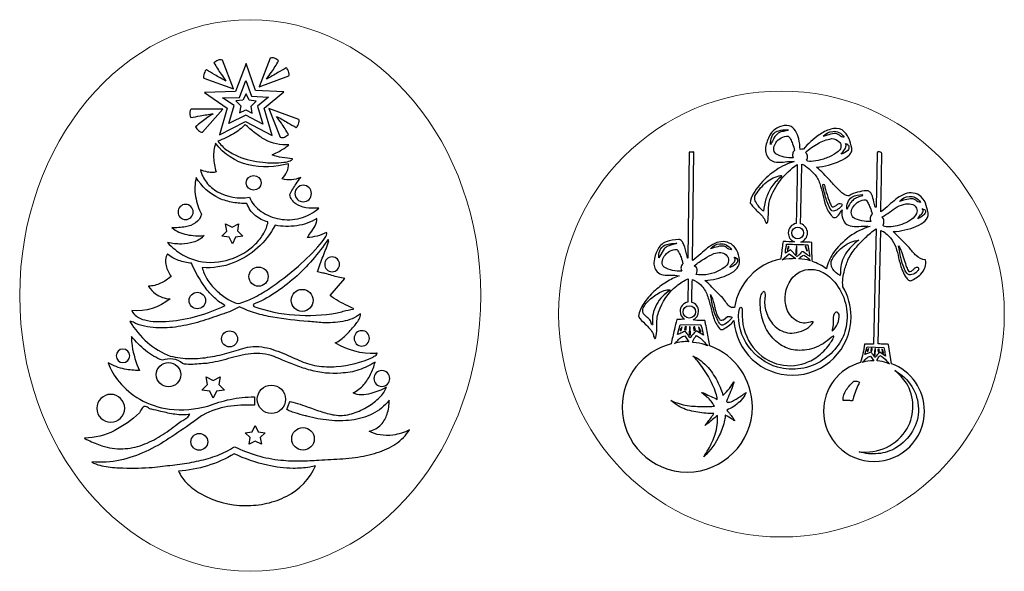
# Model space of a CAD drawing. Header units: inches. Extents: x 3 to 67.1, y 29.5 to 45.9.
# Tile 1 of 3: x 3 to 31.5, y 29.5 to 45.5. Entities that reach past the tile are written whole.
import ezdxf

# ---------------------------------------------------------------- set-up
doc = ezdxf.new("R2010")
doc.units = ezdxf.units.IN
doc.header["$MEASUREMENT"] = 0

msp = doc.modelspace()

# ---------------------------------------------------------------- linework, layer by layer
for points in [[(9.17, 43.457), (8.843, 44.285, 0.215502), (8.719, 44.282, 0.059893), (8.601, 44.21, 0.024888), (8.809, 43.879, 0.006007), (8.949, 43.68, -0.015086), (8.622, 43.865, 0.008477), (8.382, 44.003, 0.290289), (8.35, 43.977, 0.053997), (8.316, 43.905, 0.056861), (8.296, 43.823, 0.211312), (8.306, 43.769)], [(10.695, 44.063, 0.008476), (10.454, 43.924, -0.015091), (10.128, 43.74), (10.128, 43.74, 0.006007), (10.267, 43.938, 0.024889), (10.476, 44.269, 0.059888), (10.358, 44.342, 0.215509), (10.233, 44.345), (9.906, 43.517), (10.771, 43.829, 0.211306), (10.781, 43.883, 0.056861), (10.761, 43.965, 0.053995), (10.727, 44.037, 0.290256)], [(7.931, 42.625, 0.008478), (8.205, 42.672, -0.015093), (8.575, 42.733), (8.575, 42.733, 0.006007), (8.376, 42.595, 0.02489), (8.066, 42.356, 0.059893), (8.152, 42.247, 0.215497), (8.268, 42.202), (8.86, 42.867), (7.94, 42.871, 0.211314), (7.913, 42.823, 0.056862), (7.903, 42.74, 0.053995), (7.91, 42.66, 0.290257)], [(10.52, 42.054, 0.215502), (10.644, 42.057, 0.059893), (10.762, 42.129, 0.024887), (10.554, 42.46, 0.006006), (10.415, 42.658, 0.000097), (10.415, 42.658, -0.015088), (10.741, 42.474, 0.008478), (10.982, 42.335, 0.290255), (11.013, 42.361, 0.053995), (11.047, 42.434, 0.056862), (11.067, 42.515, 0.211313), (11.058, 42.57), (10.193, 42.882)], [(10.773, 41.833, -0.149627), (10.079, 41.985, -0.042174), (9.785, 42.182, -0.017621), (9.504, 42.422, -0.073131), (9.167, 42.152, -0.048834), (8.715, 41.938, 0.078649), (8.972, 41.683, 0.057711), (9.295, 41.503, 0.072967), (10.014, 41.326, 0.057923), (10.625, 41.328, 0.057129), (10.812, 41.372, 0.080542), (10.862, 41.4, 0.238144), (10.879, 41.43, -0.022608), (10.577, 41.463, -0.060779), (10.288, 41.544, 0.039275), (10.6, 41.71, 0.015351), (10.727, 41.793, 0.123783)], [(28.211, 39.135, -0.094857), (28.366, 38.864, -0.030999), (28.449, 38.559, 0.038002), (28.545, 38.221, -0.000159), (28.546, 38.219, 0.03942), (28.637, 38.03, 0.071228), (28.714, 37.93, 0.242091), (28.801, 37.897, 0.097776), (29.093, 38.09, 0.113819), (29.214, 38.286, 0.139861), (29.227, 38.498, -0.16239), (28.96, 38.624, -0.055711), (28.757, 38.855), (28.287, 39.317, 0.084562), (28.962, 39.472, 0.092872), (29.219, 39.635, 0.238582), (29.303, 39.848, -0.000182), (29.3, 39.866, 0.050501), (29.227, 40.144, 0.148388), (29.046, 40.373, 0.255888), (28.577, 40.388, 0.056285), (28.368, 40.256, 0.01657), (28.168, 40.087, -0.025002), (27.937, 39.895), (27.928, 39.903), (27.928, 39.903, 0.003635), (27.961, 41.58, 0.210065), (27.941, 41.611, 0.110108), (27.896, 41.633, 0.527249), (27.823, 41.58), (27.795, 40.04, -0.044848), (27.785, 40.018, 0.782349), (27.77, 40.023, -0.03293), (27.73, 40.18, 0.060438), (27.666, 40.4, 0.115613), (27.608, 40.474, 0.170551), (27.519, 40.502, 0.048414), (27.256, 40.46, 0.07344), (27.017, 40.359, -0.175769), (26.856, 40.403, -0.058929), (26.757, 40.489, 0.013812), (26.744, 40.502, -0.023032), (26.462, 40.795, 0.042041), (26.068, 41.185, 0.08383), (26.755, 41.366, 0.086767), (27.014, 41.534, 0.10129), (27.08, 41.63, 0.160551), (27.087, 41.732, 0.065318), (27.006, 42.023, 0.133111), (26.813, 42.263, 0.18736), (26.48, 42.285, 0.083177), (26.142, 42.119, 0.05719), (25.686, 41.709, 0.07656), (25.592, 41.702), (25.592, 41.702, 0.053271), (25.551, 42.005, 0.078825), (25.459, 42.235, 0.175113), (25.279, 42.385, 0.149601), (24.991, 42.351, 0.13348), (24.739, 42.158, 0.08051), (24.599, 41.803, 0.09328), (24.597, 41.615, 0.132549), (24.68, 41.443, 0.179217), (24.906, 41.331, 0.057632), (25.163, 41.338, -0.057053), (25.416, 41.346, 0.084419), (24.896, 41.103, 0.058952), (24.453, 40.715, -0.001355), (24.416, 40.668, 0.035969), (24.238, 40.421, 0.120862), (24.149, 40.146, 0.077802), (24.352, 39.914, -0.022845), (24.474, 39.794, -0.073593), (24.567, 39.658, 0.072037), (24.598, 39.579, 0.321667), (24.624, 39.562, 0.226911), (24.654, 39.611, 0.045022), (24.675, 39.888, -0.018573), (24.683, 40.072, -0.060484), (24.718, 40.245, -0.088235), (25.023, 40.808, -0.077555), (25.507, 41.261, -0.020701), (25.508, 41.016, -0.001817), (25.499, 40.47, -0.000948), (25.478, 39.553, 0.363106), (25.249, 39.279, 0.311427), (25.428, 39.019, -0.011258), (25.098, 39.036, 0.004869), (25.075, 38.854, -0.016046), (25.028, 38.523, 0.312526), (23.69, 37.122, -0.222263), (23.533, 37.161, -0.074534), (23.429, 37.29, 0.070722), (23.305, 37.442, -0.002832), (23.152, 37.595, 0.011517), (22.835, 37.906, 0.087408), (23.472, 38.052, 0.08514), (23.724, 38.211, 0.187021), (23.837, 38.422, 0.085886), (23.785, 38.715, 0.15617), (23.594, 38.96, 0.252706), (23.119, 38.975, 0.057125), (22.91, 38.844, 0.016942), (22.712, 38.676, -0.026867), (22.479, 38.482), (22.47, 38.49), (22.508, 41.626, -0.011614), (22.456, 41.624, 0.037244), (22.379, 41.618), (22.342, 38.561, -0.035882), (22.337, 38.547, 0.757628), (22.329, 38.547, -0.004497), (22.309, 38.64, 0.043934), (22.225, 38.94, 0.091996), (22.16, 39.046, 0.201174), (22.067, 39.089, 0.078092), (21.708, 39.023, 0.213446), (21.454, 38.779, 0.081466), (21.358, 38.462, 0.08818), (21.367, 38.297, 0.134805), (21.445, 38.157, 0.152145), (21.627, 38.067, 0.047714), (21.835, 38.055, -0.07084), (22.082, 38.034, 0.057389), (21.718, 37.858, 0.04785), (21.355, 37.581, 0.060557), (21.062, 37.238, 0.100835), (20.905, 36.866, 0.061733), (21.102, 36.641, -0.02231), (21.232, 36.506, -0.072245), (21.331, 36.356, 0.085341), (21.373, 36.231, 0.622594), (21.398, 36.227, 0.107862), (21.422, 36.303, 0.033119), (21.438, 36.571, -0.020826), (21.447, 36.786, -0.068503), (21.492, 36.986, -0.145417), (22.014, 37.75, -0.077528), (22.348, 37.95), (22.333, 37.273, 0.361866), (22.113, 37.009, 0.263291), (22.243, 36.779, 0.00727), (22.144, 36.776, -0.01675), (22.015, 36.773, -0.012837), (21.947, 36.479, 0.024731), (21.859, 36.067, 0.34328), (20.435, 34.238, 0.414208), (22.321, 32.352, 0.414208), (24.208, 34.238, 0.313361), (22.979, 36.007, -0.015982), (22.894, 36.425, 0.004574), (22.854, 36.637, 0.054952), (22.827, 36.744, 0.022813), (22.714, 36.745, -0.072743), (22.488, 36.763, 0.299176), (22.65, 37.009, 0.339723), (22.45, 37.268, -0.012889), (22.47, 37.935, -0.056243), (22.718, 37.776, -0.09712), (22.9, 37.473, -0.031801), (23, 37.13, 0.031498), (23.099, 36.786, 0.094999), (23.282, 36.478), (23.352, 36.478, -0.004848), (23.411, 36.517, 0.026379), (23.556, 36.619, 0.087284), (23.673, 36.747, 0.395376), (25.369, 35.157, 0.414208), (27.069, 36.857, 0.135126), (26.832, 37.723, -0.065741), (26.833, 37.96, -0.034021), (26.882, 38.204, -0.043442), (26.998, 38.535, -0.055117), (27.224, 38.87, -0.031629), (27.486, 39.146, -0.030428), (27.793, 39.401), (27.724, 36.06), (27.458, 36.06, -0.044291), (27.345, 35.527, 0.336878), (26.274, 34.119, 0.414208), (27.735, 32.657, 0.414208), (29.197, 34.119, 0.314451), (28.239, 35.491), (28.156, 36.052, 0.005297), (28.042, 36.057, -0.020507), (27.852, 36.069), (27.928, 39.348, -0.125717), (28.082, 39.267, -0.036431)], [(24.923, 42.225, -0.103675), (25.145, 42.264, 0.023011), (25.256, 42.271, -0.122492), (25.187, 42.234, -0.039162), (25.107, 42.221, 0.053499), (25.015, 42.204, 0.157255), (24.938, 42.149, 0.137064), (24.809, 41.973, -0.06937), (24.733, 41.845, -0.095435), (24.77, 42.066, -0.207446)], [(25.432, 41.671, 0.235199), (25.378, 41.572, 0.188904), (25.395, 41.46, -0.146682), (24.885, 41.573, -0.211681), (24.829, 41.725, -0.136768), (24.889, 41.895, -0.252094), (25.25, 42.088, -0.085015), (25.315, 41.997, -0.029873), (25.375, 41.865, -0.059988)], [(26.503, 42.012, -0.208703), (26.728, 41.923, -0.159769), (26.774, 41.821, -0.143451), (26.745, 41.687, -0.098528), (26.503, 41.514, -0.048958), (26.188, 41.399, -0.052149), (25.911, 41.353, -0.065936), (25.821, 41.359, -0.271006), (25.781, 41.387, 0.159815), (25.804, 41.517, 0.177898), (25.75, 41.611, -0.058438), (26.112, 41.873, -0.081338)], [(26.871, 42.051, -0.196153), (26.731, 42.113, 0.216198), (26.579, 42.157, 0.048027), (26.375, 42.111, -0.007137), (26.263, 42.08, -0.196636), (26.541, 42.224, -0.134341), (26.715, 42.194, -0.140544)], [(10.575, 40.846, 0.088409), (10.716, 41.051, 0.124029), (10.758, 41.287, -0.132374), (9.598, 41.252, -0.175844), (8.647, 41.877, 0.087691), (8.591, 41.463, 0.072564), (8.662, 41.05), (8.662, 41.05, -0.116551), (8.557, 41.029, -0.05832), (8.416, 41.044, -0.047764), (8.207, 41.112, 0.111671), (8.382, 40.748, 0.095888), (8.702, 40.475, 0.168319), (9.626, 40.314, 0.138905), (9.972, 39.901, 0.108597), (10.501, 39.685, 0.107404), (11.096, 39.706, 0.12604), (11.638, 40.002), (11.638, 40.002, -0.071466), (11.26, 40.012, -0.108078), (10.976, 40.122, -0.190477), (10.796, 40.39, -0.042863), (10.983, 40.706, -0.010394), (11.115, 40.89, -0.185507)], [(26.912, 41.869, -0.328539), (27.005, 41.794, -0.17832), (26.979, 41.67, -0.114049), (26.783, 41.565, -0.057443), (26.816, 41.61, 0.051331), (26.905, 41.737, 0.093211), (26.928, 41.807, 0.191867)], [(26.541, 38.68, 0.030943), (26.43, 38.471, 0.067091), (26.356, 38.24, 0.06855), (25.947, 38.456, 0.002237), (25.941, 38.6, -0.019489), (25.933, 39.007, 0.002902), (25.687, 39.013, -0.000215), (25.613, 39.015, 0.325307), (25.806, 39.279, 0.332082), (25.606, 39.546, -0.00104), (25.644, 41.276, -0.000021), (25.644, 41.276, -0.106765), (25.699, 41.25, -0.021659), (25.803, 41.178, -0.06612), (26.001, 40.995, -0.096337), (26.163, 40.711, -0.031569), (26.249, 40.392, 0.032659), (26.338, 40.065, 0.098133), (26.509, 39.772, 0.158079), (26.585, 39.723, 0.201455), (26.65, 39.737, 0.097019), (26.754, 39.865, -0.043937), (26.813, 39.947, 0.092648), (26.814, 39.742, 0.139589), (26.903, 39.561, 0.17113), (27.103, 39.476, 0.039692), (27.362, 39.472, -0.040354), (27.625, 39.469, 0.090553), (27.027, 39.173, 0.078861)], [(9.75, 40.517, -0.414206), (9.536, 40.731, -0.414203), (9.75, 40.945, -0.414206), (9.964, 40.731, -0.41421)], [(25.02, 40.886, 0.091545), (24.746, 40.583, 0.062979), (24.602, 40.264, 0.062844), (24.535, 39.909, -0.084006), (24.47, 39.962, -0.037577), (24.373, 40.076, -0.063791), (24.294, 40.215, -0.181213), (24.284, 40.342, -0.095387), (24.573, 40.712, -0.118239), (24.979, 40.933, -0.053695), (25.031, 40.941, -0.221446), (25.055, 40.935, -0.328444), (25.051, 40.916, -0.069036)], [(10.949, 40.422, 0.41421), (11.188, 40.183, 0.41421), (11.426, 40.422, 0.414211), (11.188, 40.661, 0.414211)], [(26.295, 40.66, -0.009132), (26.331, 40.538, 0.01218), (26.42, 40.249, 0.022539), (26.469, 40.119, 0.076118), (26.517, 40.038, 0.136974), (26.603, 40.056, 0.060409), (26.675, 40.107, -0.312046), (26.788, 40.128, -0.273027), (26.81, 40.093, -0.206892), (26.782, 40.042, -0.059173), (26.657, 39.943, -0.188845), (26.509, 39.918, -0.073476), (26.344, 40.271, -0.027927), (26.253, 40.656, -0.430549), (26.265, 40.69, -0.342548)], [(27.093, 40.321, -0.120622), (27.409, 40.391, 0.970696), (27.409, 40.359, 0.019409), (27.256, 40.309, 0.07227), (27.143, 40.247, 0.078375), (27.048, 40.145, 0.037635), (26.95, 39.971, -0.107249), (26.974, 40.166, -0.163252)], [(29.084, 40.164, -0.196153), (28.944, 40.227, 0.216198), (28.792, 40.271, 0.048027), (28.588, 40.225, -0.007137), (28.477, 40.194, -0.196636), (28.754, 40.338, -0.134341), (28.928, 40.307, -0.140544)], [(7.778, 39.668, 0.414204), (7.998, 39.887, 0.414211), (7.778, 40.107, 0.414211), (7.559, 39.887, 0.414204)], [(27.68, 39.822, 0.235192), (27.625, 39.722, 0.188902), (27.643, 39.611, -0.146679), (27.133, 39.723, -0.211681), (27.077, 39.875, -0.136767), (27.137, 40.045, -0.252091), (27.497, 40.238, -0.085014), (27.563, 40.147, -0.029874), (27.622, 40.016, -0.059996)], [(28.658, 40.12, -0.132584), (28.86, 40.101, -0.197057), (28.97, 39.998, -0.203011), (28.967, 39.845, -0.130364), (28.829, 39.676, -0.069638), (28.601, 39.55, -0.046662), (28.344, 39.474, -0.056843), (28.122, 39.454, -0.060269), (28.044, 39.465, -0.151805), (27.998, 39.492, -0.0006), (28.001, 39.504, 0.068111), (28.022, 39.626, 0.191392), (27.975, 39.743, 0.024366), (28.182, 39.881, -0.028737), (28.41, 40.032, -0.093477)], [(29.128, 39.985, -0.072958), (29.197, 39.955, -0.144946), (29.228, 39.919, -0.276324), (29.209, 39.839, -0.072303), (29.119, 39.758, -0.027554), (29.008, 39.69, -0.145574), (29.087, 39.8, 0.099906), (29.154, 39.883, 0.304286)], [(11.579, 39.699, -0.111968), (11, 39.489, -0.078347), (10.37, 39.502, -0.186994), (9.157, 38.415, -0.118655), (8.259, 38.279, 0.089473), (8.398, 37.947, 0.058354), (8.653, 37.63, 0.055337), (8.971, 37.377, 0.079193), (9.301, 37.231, 0.050448), (9.726, 37.393, 0.029983), (10.177, 37.652, 0.036293), (11.047, 38.32, 0.035512), (11.683, 38.958, 0.046431), (11.843, 39.179, 0.080104), (11.871, 39.25, 0.306773), (11.859, 39.289, -0.095047), (11.305, 39.144, -0.023824), (11.398, 39.28, 0.038668), (11.534, 39.488, 0.164187)], [(25.352, 39.279, -0.414211), (25.522, 39.449, -0.414211), (25.692, 39.279, -0.414205), (25.522, 39.108, -0.414205)], [(9.733, 37.208), (9.757, 37.149, 0.069351), (10.935, 36.904, 0.06247), (12.169, 36.965, 0.010559), (12.348, 37.009, -0.027803), (12.642, 37.073), (12.642, 37.094, 0.005686), (12.481, 37.17, -0.015794), (12.214, 37.302, -0.047241), (11.965, 37.467), (12.391, 37.961, -0.045288), (12.022, 38.049, 0.013267), (11.828, 38.104, 0.008614), (11.757, 38.118, -0.043063), (11.6, 38.157, -0.015324), (11.763, 38.602, 0.015324), (11.927, 39.047, -0.301327), (11.919, 39.066, 0.549499), (11.904, 39.085, -0.063653), (10.94, 37.979, -0.037805), (10.357, 37.534, -0.047942)], [(21.665, 38.922, -0.075914), (21.803, 38.964, -0.02272), (21.952, 38.978, 0.006203), (22.023, 38.983, -0.068438), (21.874, 38.933, 0.044424), (21.753, 38.895, 0.127564), (21.65, 38.817), (21.498, 38.557, -0.116502), (21.526, 38.764, -0.186659)], [(23.601, 38.794, -0.196134), (23.461, 38.856, 0.216199), (23.309, 38.9, 0.048028), (23.105, 38.854, -0.007136), (22.993, 38.823, -0.196638), (23.27, 38.967, -0.134342), (23.445, 38.937, -0.140544)], [(25.193, 38.951, 0.000654), (25.304, 38.95, -0.013422), (25.819, 38.937), (25.875, 38.599, -0.034951), (25.787, 38.659, 0.062523), (25.644, 38.747, -0.03815), (25.575, 38.657, -0.113292), (25.496, 38.599), (25.317, 38.794), (25.165, 38.695, -0.081232), (25.179, 38.825, 0.074871)], [(25.256, 38.899), (25.218, 38.785), (25.233, 38.785, 0.069759), (25.262, 38.849, 0.264915)], [(25.499, 38.665), (25.499, 38.899), (25.484, 38.899, 0.047964), (25.469, 38.665)], [(25.802, 38.77, -0.018747), (25.789, 38.808, 0.03595), (25.768, 38.862, 0.14794), (25.735, 38.899), (25.788, 38.756)], [(26.763, 38.17, -0.037217), (26.751, 38.043, -0.114625), (26.54, 38.234, -0.307196), (26.529, 38.533, -0.098004), (26.857, 38.895, -0.140055), (27.291, 39.068, 0.096194), (26.912, 38.677, 0.144277)], [(28.742, 38.163, 0.21597), (28.821, 38.175, 0.061118), (28.885, 38.23, -0.001497), (28.895, 38.24, -0.124873), (28.971, 38.29, -0.28422), (29.019, 38.281, -0.253437), (29.027, 38.233, -0.13241), (28.986, 38.165, -0.128154), (28.833, 38.071, -0.344012), (28.683, 38.118, -0.078578), (28.552, 38.408, -0.024846), (28.481, 38.727, 0.007782), (28.445, 38.908, -0.073812), (28.528, 38.741, -0.012123), (28.61, 38.498, 0.01085), (28.68, 38.289, 0.080009)], [(8.928, 37.178, -0.07114), (8.617, 37.399, -0.04534), (8.345, 37.706, -0.057891), (7.949, 38.402, -0.055214), (7.576, 38.483, -0.09972), (7.251, 38.674, 0.185579), (7.212, 38.334, 0.09704), (7.357, 38.022, -0.07372), (7.053, 37.821, -0.091091), (6.703, 37.733, -0.000127), (6.706, 37.728, 0.07462), (6.908, 37.519, 0.145338), (7.327, 37.368, -0.197377), (6.218, 37.035, 0.152307), (6.355, 36.864, 0.090317), (6.596, 36.758, 0.050897), (6.919, 36.713, 0.032879), (7.299, 36.722, 0.089642)], [(11.811, 38.37, 0.414209), (12.026, 38.155, 0.414209), (12.241, 38.37, 0.414208), (12.026, 38.585, 0.414208)], [(22.197, 38.383, 0.235185), (22.142, 38.284, 0.188906), (22.16, 38.173, -0.146679), (21.65, 38.285, -0.211681), (21.594, 38.437, -0.136766), (21.654, 38.607, -0.252091), (22.015, 38.8, -0.085012), (22.08, 38.709, -0.029872), (22.14, 38.577, -0.059988)], [(23.685, 38.574, -0.423555), (23.78, 38.472, -0.178287), (23.725, 38.379, -0.086546), (23.556, 38.277, -0.143113), (23.636, 38.387, 0.095828), (23.704, 38.469, 0.285921)], [(25.271, 38.671), (25.469, 38.536, 0.027255), (25.075, 38.505)], [(25.889, 38.473, 0.085241), (25.56, 38.528, 0.021007), (25.591, 38.559, -0.03611), (25.643, 38.608, -0.155378), (25.699, 38.634, -0.093418), (25.79, 38.578, -0.091732)], [(9.893, 37.736, -0.414208), (9.614, 38.015, -0.41421), (9.893, 38.293, -0.414208), (10.172, 38.015, -0.414207)], [(26.927, 36.562, -0.106437), (26.693, 36.029, -0.093368), (26.243, 35.596, -0.221044), (24.941, 35.39, -0.166299), (24.097, 35.989, -0.186977), (23.818, 37.001, -0.078988), (23.842, 37.099, -0.254876), (23.876, 37.134, -0.341338), (23.904, 37.102, -0.08251), (23.912, 36.997, 0.159991), (24.164, 36.058, 0.174808), (24.907, 35.491, 0.162509), (25.743, 35.511, 0.081132), (26.137, 35.731, 0.076566), (26.477, 36.101, 0.030461), (26.554, 36.228, 0.080622), (26.571, 36.274, 0.40808), (26.564, 36.292, 0.179388), (26.536, 36.284, 0.052935), (26.494, 36.251, -0.105198), (25.99, 35.945, -0.114744), (25.445, 35.886, -0.113299), (25.02, 36.042, -0.100806), (24.689, 36.372, -0.088763), (24.486, 36.84, -0.080679), (24.444, 37.412, -0.064556), (24.498, 37.55, -0.085602), (24.523, 37.581, -0.228511), (24.545, 37.588, -0.218847), (24.562, 37.573, -0.082582), (24.574, 37.535, -0.066106), (24.573, 37.398, 0.12249), (24.607, 37, 0.111274), (24.832, 36.608, 0.164522), (25.228, 36.388, 0.091378), (25.483, 36.392, 0.077245), (25.773, 36.501, 0.112448), (25.977, 36.691, 0.212757), (25.934, 36.707, 0.088509), (25.887, 36.697, -0.227058), (25.507, 36.725, -0.183282), (25.205, 37.083, -0.244192), (25.332, 37.929, -0.249553), (25.907, 38.225, -0.118013), (26.258, 38.133, -0.100663), (26.596, 37.85, -0.225945)], [(8.118, 37.56, -0.414206), (8.357, 37.322, -0.414207), (8.118, 37.083, -0.414209), (7.879, 37.322, -0.414207)], [(11.476, 37.325, -0.41421), (11.158, 37.007, -0.414206), (10.84, 37.325, -0.414204), (11.158, 37.643, -0.414208)], [(21.317, 36.653, -0.132763), (21.316, 36.618, -0.537032), (21.303, 36.615, -0.183806), (21.275, 36.669, -0.002163), (21.273, 36.676, 0.139023), (21.255, 36.729, 0.083533), (21.15, 36.841, -0.039225), (21.067, 36.92, -0.171983), (21.029, 37.007, -0.117552), (21.06, 37.138, -0.070799), (21.149, 37.266, -0.061987), (21.448, 37.51, -0.112749), (21.73, 37.629, -0.112277), (21.825, 37.625, 0.121217), (21.428, 37.206, 0.1563)], [(23.251, 36.667, -0.073818), (23.102, 37.001, -0.023924), (23.019, 37.363, 0.003025), (22.993, 37.495, -0.059333), (23.063, 37.333, -0.019229), (23.108, 37.16, 0.025253), (23.161, 36.963, 0.077153), (23.253, 36.782, 0.318395), (23.297, 36.75, 0.082213), (23.353, 36.761, -0.016255), (23.373, 36.767), (23.492, 36.857), (23.492, 36.857, -0.043293), (23.553, 36.857, -0.082173), (23.596, 36.846, -0.276173), (23.617, 36.82, 0.005748), (23.581, 36.782, -0.068467), (23.413, 36.635, -0.160741), (23.326, 36.612, -0.226953)], [(7.333, 35.713, 0.05964), (7.914, 35.64, 0.043431), (8.486, 35.687, 0.025949), (9.041, 35.812, 0.009154), (9.573, 35.972, -0.108155), (10.227, 35.927, -0.038169), (10.819, 35.698, 0.006759), (11.062, 35.592, 0.074564), (11.582, 35.432, 0.056199), (12.146, 35.408, 0.092859), (13.211, 35.683, -0.026221), (13.247, 35.706, 0.051737), (13.3, 35.743, 0.170395), (13.331, 35.797, 0.170089), (13.299, 35.788, -0.024789), (13.287, 35.782, -0.142461), (12.117, 36.092, 0.07683), (12.419, 36.315, 0.024117), (12.68, 36.6, -0.007808), (12.721, 36.654, 0.045395), (12.81, 36.783, 0.136305), (12.846, 36.936, -0.129413), (12.336, 36.716, -0.041535), (11.752, 36.676, 0.003566), (11.336, 36.715, -0.022858), (10.303, 36.836, -0.030095), (9.81, 36.954, -0.043213), (9.345, 37.14), (9.05, 36.997, 0.000819), (8.887, 36.94, -0.010061), (8.277, 36.736, -0.030241), (7.643, 36.579, -0.053053), (6.997, 36.529, -0.075261), (6.355, 36.647, -0.041126), (6.295, 36.676, 0.174684), (6.165, 36.714, 0.084613), (6.671, 36.11, 0.090396)], [(22.56, 36.993, -0.414211), (22.381, 36.814, -0.414211), (22.202, 36.993, -0.414203), (22.381, 37.172, -0.414203)], [(26.554, 36.729, -0.040829), (26.546, 36.619, -0.007142), (26.517, 36.432, 0.242934), (26.722, 36.919, 0.109609), (26.688, 36.968, 0.211028), (26.631, 36.986, 0.204722), (26.56, 36.874, 0.059252)], [(22.708, 36.631, -0.041317), (22.763, 36.429, 0.012832), (22.789, 36.318), (22.578, 36.445, 0.053509), (22.409, 36.242, -0.0724), (22.336, 36.334, 0.07689), (22.258, 36.431, 0.036257), (22.165, 36.388, -0.057085), (22.038, 36.335), (22.111, 36.617)], [(22.143, 36.448), (22.175, 36.562, 0.130083), (22.117, 36.476, -0.002314), (22.111, 36.462)], [(22.295, 36.562), (22.257, 36.569), (22.242, 36.478), (22.289, 36.47, 0.002727), (22.289, 36.485, -0.074223)], [(22.561, 36.47, 0.016767), (22.542, 36.546, -0.000739), (22.538, 36.562, 0.310797), (22.513, 36.555, 0.057024), (22.502, 36.542), (22.515, 36.455), (22.515, 36.455, -0.039439)], [(22.721, 36.432, -0.025876), (22.699, 36.479, 0.127427), (22.645, 36.562), (22.679, 36.405)], [(13.097, 33.534, 0.158973), (13.449, 33.728, 0.107408), (13.621, 34.03, 0.081539), (13.681, 34.43), (13.681, 34.43, -0.112137), (13.192, 34.036, -0.082925), (12.586, 33.858, -0.056344), (11.931, 33.852, -0.042122), (11.296, 33.97, 0.001695), (11.246, 33.983, -0.010724), (10.95, 34.066, -0.01896), (10.805, 34.117, -0.069764), (10.712, 34.165, 0.040081), (10.753, 34.268, -0.067994), (10.811, 34.399, -0.028157), (11.374, 34.218, 0.014993), (11.781, 34.08, 0.043733), (12.207, 33.989, 0.084447), (12.642, 34.056, 0.059973), (13.063, 34.25, 0.061291), (13.405, 34.518, 0.100791), (13.606, 34.81, -0.056101), (13.15, 34.626, -0.064446), (12.878, 34.587, -0.12562), (12.633, 34.643, 0.099286), (12.946, 34.888, 0.063284), (13.141, 35.184, 0.059129), (13.27, 35.537), (13.27, 35.537, -0.05462), (12.804, 35.313, -0.077672), (12.283, 35.219, -0.091755), (11.395, 35.303, -0.024504), (10.985, 35.437, -0.008197), (10.586, 35.597, 0.003162), (10.341, 35.698, 0.122974), (9.67, 35.78, 0.031439), (9.341, 35.722, 0.010244), (9.015, 35.637, -0.036762), (8.405, 35.5, 0.019666), (8.165, 35.485, -0.019668), (7.926, 35.47, -0.060066), (7.69, 35.493, 0.151499), (7.407, 35.625, 0.114201), (7.106, 35.592, -0.087489), (6.616, 35.872, -0.053797), (6.209, 36.282, 0.049213), (6.226, 36.009, 0.067813), (6.437, 35.295, -0.048637), (6.011, 35.334, -0.0777), (5.534, 35.516, 0.091212), (5.853, 34.961, 0.089475), (6.447, 34.462, 0.099579), (7.307, 34.177, 0.096773), (8.42, 34.264, -0.039932), (9.073, 34.458, -0.053712), (9.771, 34.529), (9.771, 34.285, 0.049963), (8.995, 34.247, 0.093055), (8.282, 34.004, 0.00264), (7.963, 33.78, -0.011042), (7.306, 33.329, -0.034149), (6.621, 32.945, -0.057802), (5.882, 32.695, -0.073413), (5.064, 32.646), (5.064, 32.646, 0.086491), (5.119, 32.609, 0.063057), (5.349, 32.535, 0.039747), (5.852, 32.474, 0.02607), (6.726, 32.479, -0.002152), (7.04, 32.514, 0.006978), (7.608, 32.58, 0.021447), (8.166, 32.677, 0.037185), (8.699, 32.836, 0.052689), (9.194, 33.087, 0.089602), (10.54, 32.698, 0.030172), (11.118, 32.675, 0.011782), (11.636, 32.699, -0.00799), (11.986, 32.718, 0.026181), (12.69, 32.773, 0.043921), (13.335, 32.915, 0.071835), (13.875, 33.171, 0.104261), (14.266, 33.572, -0.078216), (13.787, 33.424, -0.073315), (13.418, 33.427, -0.094091)], [(9.053, 36.44, -0.414211), (9.284, 36.209, -0.414208), (9.053, 35.978, -0.414206), (8.822, 36.209, -0.41421)], [(12.662, 36.226, 0.414208), (12.884, 36.004, 0.414207), (13.106, 36.226, 0.414207), (12.884, 36.448, 0.414208)], [(22.251, 36.303), (22.371, 36.128, 0.107079), (21.953, 36.075, 0.027787), (22.019, 36.139, -0.033909), (22.126, 36.241, -0.12823)], [(22.926, 36.008, -0.00585), (22.836, 36.036, 0.080181), (22.485, 36.107, -0.152767), (22.5, 36.185, -0.043334), (22.547, 36.257, 0.023713), (22.584, 36.311, -0.072336), (22.707, 36.227, -0.021267), (22.818, 36.115, 0.02193)], [(28.017, 35.965, -0.04131), (28.051, 35.801, 0.012828), (28.067, 35.711), (27.905, 35.823, 0.053507), (27.76, 35.669, -0.072402), (27.706, 35.746, 0.076888), (27.649, 35.827, 0.036252), (27.572, 35.797, -0.057078), (27.468, 35.761), (27.54, 35.982)], [(5.961, 35.525, 0.414207), (6.157, 35.72, 0.414205), (5.961, 35.915, 0.414207), (5.766, 35.72, 0.414209)], [(23.049, 35.218, -0.058781), (23.299, 34.749, -0.04732), (23.352, 34.571), (23.352, 34.571, 0.01689), (23.457, 34.677, 0.060849), (23.614, 34.882, -0.026689), (23.653, 34.951, -0.061462), (23.664, 34.964, -0.568599), (23.669, 34.964, -0.086639), (23.645, 34.865, -0.010974), (23.457, 34.399, 0.257925), (23.508, 34.375, 0.098566), (23.592, 34.391, 0.055414), (23.735, 34.464, 0.014442), (24.027, 34.656), (24.027, 34.656, -0.054849), (23.991, 34.578, -0.072321), (23.843, 34.391, -0.097338), (23.466, 34.148), (23.466, 34.148, -0.013116), (23.662, 33.897, -0.025243), (23.688, 33.856, -0.303719), (23.692, 33.84, -0.176324), (23.672, 33.848, -0.020347), (23.626, 33.881, 0.048506), (23.421, 33.997), (23.421, 33.997, -0.058387), (23.405, 33.858, -0.054565), (23.259, 33.427, -0.102372), (22.797, 32.796), (22.797, 32.796, 0.017845), (22.932, 33.013, 0.05298), (23.133, 33.452, 0.091611), (23.197, 33.989), (23.197, 33.989, 0.011608), (22.917, 33.762, -0.022458), (22.859, 33.715, -0.163467), (22.835, 33.702, -0.22053), (22.846, 33.724, -0.023529), (22.897, 33.782, 0.043502), (23.092, 34.048), (23.092, 34.048, -0.031198), (22.92, 34.049, -0.042129), (22.451, 34.117, -0.089745), (22.001, 34.306, -0.053718), (21.848, 34.428), (21.848, 34.428, 0.041529), (22.025, 34.354, 0.065369), (22.506, 34.26, 0.024945), (22.959, 34.251, 0.023099), (23.107, 34.261), (23.107, 34.261, 0.103238), (22.89, 34.526, 0.000005), (22.885, 34.53, -0.030359), (22.747, 34.651, -0.345192), (22.744, 34.66, -0.188656), (22.756, 34.658, -0.032107), (22.828, 34.627, 0.003939), (23.191, 34.458), (23.191, 34.458, 0.047286), (23.151, 34.635, 0.055854), (22.932, 35.12, 0.045735), (22.62, 35.57, 0.035529), (22.485, 35.71), (22.485, 35.71, -0.064322), (22.666, 35.612, -0.093385)], [(27.632, 35.71), (27.728, 35.57, 0.107071), (27.394, 35.528, 0.027795), (27.446, 35.579, -0.033909), (27.532, 35.66, -0.128227)], [(27.558, 35.846), (27.588, 35.936, 0.130086), (27.538, 35.87, -0.002315), (27.532, 35.859)], [(27.684, 35.93), (27.654, 35.937), (27.638, 35.865), (27.675, 35.856, 0.002727), (27.676, 35.869, -0.074221)], [(28.182, 35.49, -0.005854), (28.11, 35.513, 0.080177), (27.829, 35.57, -0.152767), (27.841, 35.632, -0.043335), (27.879, 35.69, 0.023715), (27.908, 35.733, -0.091058), (28.095, 35.576, 0.021927)], [(27.892, 35.843, 0.01677), (27.881, 35.905, -0.000731), (27.878, 35.919, 0.296035), (27.849, 35.904), (27.855, 35.834, -0.000025), (27.855, 35.834, -0.039523)], [(28.018, 35.805, -0.025885), (28.003, 35.844, 0.127418), (27.964, 35.914), (27.984, 35.786)], [(7.283, 34.82, -0.414208), (6.929, 35.174, -0.414206), (7.283, 35.527, -0.414205), (7.636, 35.174, -0.414207)], [(13.239, 35.062, 0.414207), (13.468, 34.833, 0.414205), (13.698, 35.062, 0.414205), (13.468, 35.292, 0.414207)], [(28.673, 34.93, 0.061543), (28.34, 35.293, -0.271425), (29.023, 34.185, -0.139527), (28.849, 33.534, -0.122929), (28.369, 33.053, -0.113952), (27.852, 32.885, -0.101574), (27.3, 32.939, 0.136921), (28.092, 33.067, 0.15179), (28.696, 33.616, 0.134204), (28.861, 34.276, 0.138513)], [(10.265, 34.049, -0.414209), (9.855, 34.459, -0.414209), (10.265, 34.869, -0.414209), (10.675, 34.459, -0.414209)], [(26.836, 34.428, -0.13705), (26.931, 34.731, -0.07248), (27.154, 34.989, 0.036699), (27.21, 34.982, -0.151225), (27.315, 34.951, 0.046477), (27.229, 34.765, 0.010389), (27.154, 34.553, -0.05009), (27.102, 34.413, 0.051592), (26.956, 34.426, 0.006538)], [(5.609, 33.797, 0.41421), (6.012, 34.2, 0.41421), (5.609, 34.603, 0.414209), (5.207, 34.2, 0.414209)], [(7.538, 33.739, -0.066849), (7.694, 33.845, 0.038861), (7.814, 33.92, 0.11756), (7.903, 34.027, -0.075786), (7.47, 34.025, -0.026786), (7.06, 34.109, 0.012295), (6.787, 34.171, -0.085906), (6.707, 34.209, 0.052878), (6.646, 34.242, 0.145301), (6.574, 34.247, 0.181815), (6.485, 34.142, -0.079766), (6.437, 34.065, -0.067764), (5.708, 33.547, -0.116614), (4.851, 33.336), (4.851, 33.321, -0.002283), (4.956, 33.274, 0.031017), (5.353, 33.116, 0.093565), (5.958, 33.025, 0.077281), (6.526, 33.139, 0.051296), (7.054, 33.397, 0.029239)], [(8.175, 32.984, -0.414207), (7.932, 33.227, -0.414204), (8.175, 33.47, -0.414201), (8.418, 33.227, -0.414204)], [(11.182, 32.987, -0.414206), (10.854, 33.314, -0.414207), (11.182, 33.641, -0.414207), (11.509, 33.314, -0.414206)], [(9.187, 32.88, -0.120191), (7.576, 32.38, 0.101157), (7.795, 32.049, 0.069595), (8.207, 31.73, 0.127449), (9.512, 31.379, 0.056252), (10.133, 31.446, 0.065509), (10.709, 31.656, 0.169401), (11.547, 32.532), (11.547, 32.532, -0.03344), (11.377, 32.494, -0.044653), (10.897, 32.459, -0.051561), (10.152, 32.548, -0.054818)]]:
    msp.add_lwpolyline(points, format="xyb", close=True)
for points in [[(8.986, 42.898), (8.759, 42.127), (9.518, 42.506), (10.291, 42.099), (10.055, 42.891), (10.63, 43.366), (9.809, 43.404), (9.53, 44.192), (9.225, 43.375), (8.322, 43.351)], [(9.343, 43.209), (9.526, 43.698), (9.688, 43.241), (10.186, 43.218), (9.862, 42.949), (10.015, 42.435), (9.52, 42.696), (9.03, 42.451), (9.183, 42.969), (8.849, 43.196)], [(9.342, 42.756), (9.525, 42.849), (9.706, 42.751), (9.674, 42.954), (9.824, 43.096), (9.621, 43.128), (9.532, 43.314), (9.439, 43.131), (9.234, 43.105), (9.38, 42.959)], [(8.939, 39.542), (9.128, 39.445), (9.315, 39.547), (9.282, 39.337), (9.436, 39.19), (9.226, 39.157), (9.134, 38.965), (9.038, 39.154), (8.827, 39.182), (8.977, 39.333)], [(22.409, 36.562), (22.386, 36.562), (22.379, 36.326), (22.417, 36.326)], [(27.775, 35.925), (27.757, 35.926), (27.74, 35.738), (27.771, 35.736)], [(8.678, 34.696), (8.577, 34.491), (8.476, 34.696), (8.25, 34.728), (8.413, 34.887), (8.374, 35.112), (8.576, 35.006), (8.778, 35.113), (8.74, 34.888), (8.904, 34.729)], [(9.974, 33.155), (9.796, 33.248), (9.619, 33.155), (9.653, 33.352), (9.509, 33.492), (9.708, 33.521), (9.796, 33.701), (9.885, 33.521), (10.084, 33.492), (9.94, 33.352)]]:
    msp.add_lwpolyline(points, close=True)
for points in [[(7.257, 39, 0.075405), (7.692, 38.646, 0.077789), (8.155, 38.464, 0.135052), (9.069, 38.517, 0.114482), (9.805, 38.962, 0.067764), (10.044, 39.269, 0.089558), (10.166, 39.599, -0.128565), (9.794, 39.788, -0.14068), (9.558, 40.131, -0.04197), (9.152, 40.164, -0.061424), (8.756, 40.282, -0.160136), (8.086, 40.89, 0.106457), (8.067, 40.334, 0.073863), (8.238, 39.821, -0.202959), (8.066, 39.57, -0.09786), (7.775, 39.458, -0.061815), (7.38, 39.433), (7.38, 39.433, 0.125176), (7.816, 39.23, 0.069882), (8.314, 39.205, -0.131626), (8.001, 39.012, -0.073293), (7.655, 38.959, -0.058809), (7.257, 39)], [(22.576, 38.072, -0.000078), (22.577, 38.076, 0.058553), (22.606, 38.177, 0.185036), (22.584, 38.277), (22.523, 38.33, -0.038161), (22.824, 38.534, -0.029011), (23.094, 38.682, -0.117769), (23.293, 38.709, -0.147163), (23.445, 38.648, -0.191791), (23.515, 38.519, -0.167584), (23.472, 38.347, -0.163192), (22.86, 38.07, -0.06352), (22.576, 38.072)]]:
    msp.add_lwpolyline(points, format="xyb")
at = {"linetype": 'Continuous', "lineweight": 0}
msp.add_circle((25.052, 36.93), 6.46, dxfattribs=at)
msp.add_ellipse((9.652, 37.467), major_axis=(0, -7.991), ratio=0.836296, dxfattribs=at)

doc.saveas('drawing.dxf')
